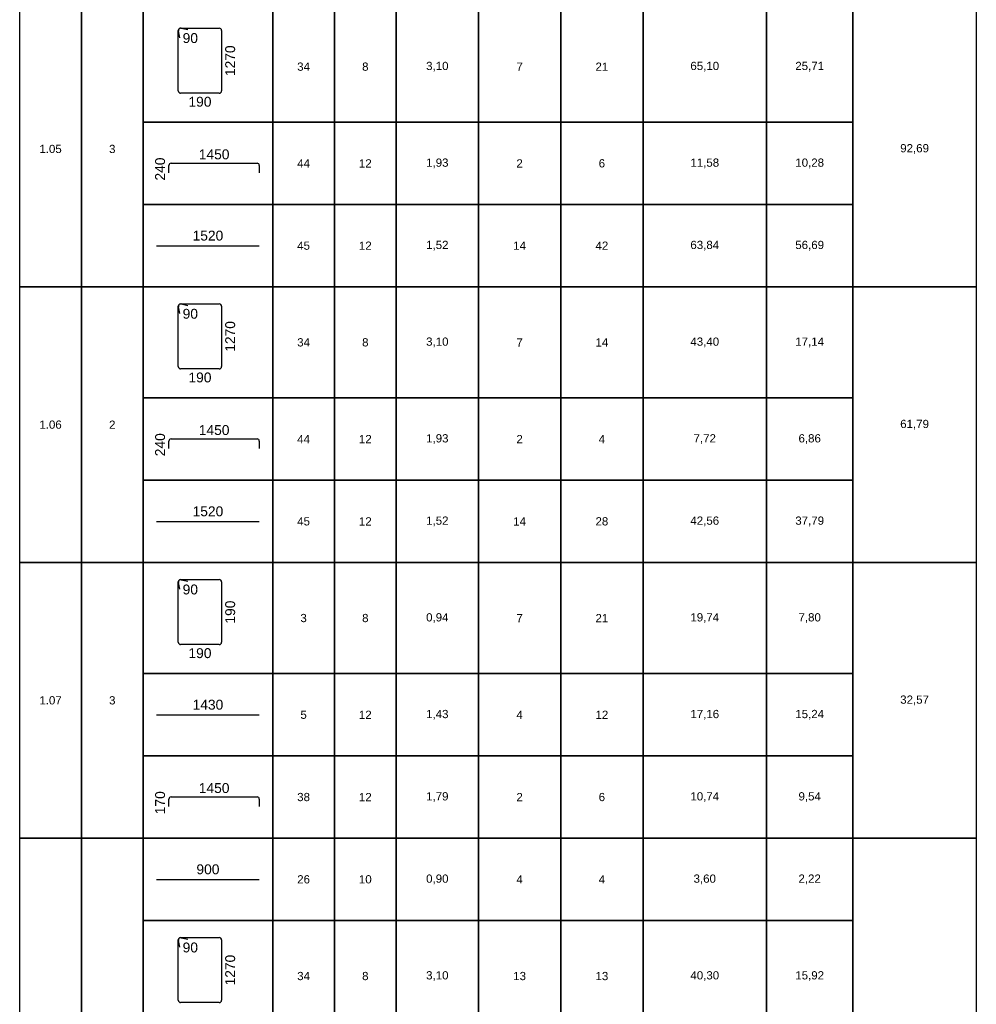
# Model space of a CAD drawing. Extents: x -1906120 to 89837, y -39133 to 303704.
# Tile 4 of 55: x -14050 to -9400, y -24801 to -20015. Entities that reach past the tile are written whole.
import ezdxf
from ezdxf.enums import TextEntityAlignment as Align

# ---------------------------------------------------------------- set-up
doc = ezdxf.new("R2010")
doc.units = 0
doc.header["$LTSCALE"] = 10
doc.header["$MEASUREMENT"] = 0
doc.layers.add('RCAD_tabele zbrojenia', color=7, linetype='Continuous')
doc.styles.add('style2', font='arial.ttf', dxfattribs={"height": 40})

msp = doc.modelspace()

# ---------------------------------------------------------------- linework, layer by layer
at = {"layer": 'RCAD_tabele zbrojenia', "color": 1}
for p, q in [((-14049.70583, -39133.42964), (-14049.70583, -1123.42964)), ((-9399.70583, -1123.42964), (-9399.70583, -39133.42964)), ((-14049.70583, -21313.42964), (-14049.70583, -19973.42964)), ((-13749.70583, -19973.42964), (-13749.70583, -21313.42964)), ((-13749.70583, -21313.42964), (-13749.70583, -19973.42964)), ((-13449.70583, -19973.42964), (-13449.70583, -21313.42964)), ((-13449.70583, -20513.42964), (-13449.70583, -19973.42964)), ((-12819.70583, -19973.42964), (-12819.70583, -20513.42964)), ((-12819.70583, -20513.42964), (-12819.70583, -19973.42964)), ((-12519.70583, -19973.42964), (-12519.70583, -20513.42964)), ((-12519.70583, -20513.42964), (-12519.70583, -19973.42964)), ((-12219.70583, -19973.42964), (-12219.70583, -20513.42964)), ((-12219.70583, -20513.42964), (-12219.70583, -19973.42964)), ((-11819.70583, -19973.42964), (-11819.70583, -20513.42964)), ((-11819.70583, -20513.42964), (-11819.70583, -19973.42964)), ((-11419.70583, -19973.42964), (-11419.70583, -20513.42964)), ((-11419.70583, -20513.42964), (-11419.70583, -19973.42964)), ((-11019.70583, -19973.42964), (-11019.70583, -20513.42964)), ((-11019.70583, -20513.42964), (-11019.70583, -19973.42964)), ((-10419.70583, -19973.42964), (-10419.70583, -20513.42964)), ((-10419.70583, -20513.42964), (-10419.70583, -19973.42964)), ((-9999.70583, -21313.42964), (-9999.70583, -19973.42964)), ((-9999.70583, -19973.42964), (-9999.70583, -20513.42964)), ((-9399.70583, -19973.42964), (-9399.70583, -21313.42964)), ((-12819.70583, -20513.42964), (-13449.70583, -20513.42964)), ((-13449.70583, -20513.42964), (-12819.70583, -20513.42964)), ((-13449.70583, -20913.42964), (-13449.70583, -20513.42964)), ((-12519.70583, -20513.42964), (-12819.70583, -20513.42964)), ((-12819.70583, -20513.42964), (-12819.70583, -20913.42964)), ((-12819.70583, -20513.42964), (-12519.70583, -20513.42964)), ((-12819.70583, -20913.42964), (-12819.70583, -20513.42964)), ((-12219.70583, -20513.42964), (-12519.70583, -20513.42964)), ((-12519.70583, -20513.42964), (-12519.70583, -20913.42964)), ((-12519.70583, -20513.42964), (-12219.70583, -20513.42964)), ((-12519.70583, -20913.42964), (-12519.70583, -20513.42964)), ((-11819.70583, -20513.42964), (-12219.70583, -20513.42964)), ((-12219.70583, -20513.42964), (-12219.70583, -20913.42964)), ((-12219.70583, -20513.42964), (-11819.70583, -20513.42964)), ((-12219.70583, -20913.42964), (-12219.70583, -20513.42964)), ((-11419.70583, -20513.42964), (-11819.70583, -20513.42964)), ((-11819.70583, -20513.42964), (-11819.70583, -20913.42964)), ((-11819.70583, -20513.42964), (-11419.70583, -20513.42964)), ((-11819.70583, -20913.42964), (-11819.70583, -20513.42964)), ((-11019.70583, -20513.42964), (-11419.70583, -20513.42964)), ((-11419.70583, -20513.42964), (-11419.70583, -20913.42964)), ((-11419.70583, -20513.42964), (-11019.70583, -20513.42964)), ((-11419.70583, -20913.42964), (-11419.70583, -20513.42964)), ((-10419.70583, -20513.42964), (-11019.70583, -20513.42964)), ((-11019.70583, -20513.42964), (-11019.70583, -20913.42964)), ((-11019.70583, -20513.42964), (-10419.70583, -20513.42964)), ((-11019.70583, -20913.42964), (-11019.70583, -20513.42964)), ((-9999.70583, -20513.42964), (-10419.70583, -20513.42964)), ((-10419.70583, -20513.42964), (-10419.70583, -20913.42964)), ((-10419.70583, -20513.42964), (-9999.70583, -20513.42964)), ((-10419.70583, -20913.42964), (-10419.70583, -20513.42964)), ((-9999.70583, -20513.42964), (-9999.70583, -20913.42964)), ((-12819.70583, -20913.42964), (-13449.70583, -20913.42964)), ((-13449.70583, -20913.42964), (-12819.70583, -20913.42964)), ((-13449.70583, -21313.42964), (-13449.70583, -20913.42964)), ((-12519.70583, -20913.42964), (-12819.70583, -20913.42964)), ((-12819.70583, -20913.42964), (-12819.70583, -21313.42964)), ((-12819.70583, -20913.42964), (-12519.70583, -20913.42964)), ((-12819.70583, -21313.42964), (-12819.70583, -20913.42964)), ((-12219.70583, -20913.42964), (-12519.70583, -20913.42964)), ((-12519.70583, -20913.42964), (-12519.70583, -21313.42964)), ((-12519.70583, -20913.42964), (-12219.70583, -20913.42964)), ((-12519.70583, -21313.42964), (-12519.70583, -20913.42964)), ((-11819.70583, -20913.42964), (-12219.70583, -20913.42964)), ((-12219.70583, -20913.42964), (-12219.70583, -21313.42964)), ((-12219.70583, -20913.42964), (-11819.70583, -20913.42964)), ((-12219.70583, -21313.42964), (-12219.70583, -20913.42964)), ((-11419.70583, -20913.42964), (-11819.70583, -20913.42964)), ((-11819.70583, -20913.42964), (-11819.70583, -21313.42964)), ((-11819.70583, -20913.42964), (-11419.70583, -20913.42964)), ((-11819.70583, -21313.42964), (-11819.70583, -20913.42964)), ((-11019.70583, -20913.42964), (-11419.70583, -20913.42964)), ((-11419.70583, -20913.42964), (-11419.70583, -21313.42964)), ((-11419.70583, -20913.42964), (-11019.70583, -20913.42964)), ((-11419.70583, -21313.42964), (-11419.70583, -20913.42964)), ((-10419.70583, -20913.42964), (-11019.70583, -20913.42964)), ((-11019.70583, -20913.42964), (-11019.70583, -21313.42964)), ((-11019.70583, -20913.42964), (-10419.70583, -20913.42964)), ((-11019.70583, -21313.42964), (-11019.70583, -20913.42964)), ((-9999.70583, -20913.42964), (-10419.70583, -20913.42964)), ((-10419.70583, -20913.42964), (-10419.70583, -21313.42964)), ((-10419.70583, -20913.42964), (-9999.70583, -20913.42964)), ((-10419.70583, -21313.42964), (-10419.70583, -20913.42964)), ((-9999.70583, -20913.42964), (-9999.70583, -21313.42964)), ((-13749.70583, -21313.42964), (-14049.70583, -21313.42964)), ((-14049.70583, -21313.42964), (-13749.70583, -21313.42964)), ((-14049.70583, -22653.42964), (-14049.70583, -21313.42964)), ((-13449.70583, -21313.42964), (-13749.70583, -21313.42964)), ((-13749.70583, -21313.42964), (-13749.70583, -22653.42964)), ((-13749.70583, -21313.42964), (-13449.70583, -21313.42964)), ((-13749.70583, -22653.42964), (-13749.70583, -21313.42964)), ((-13449.70583, -21313.42964), (-13449.70583, -22653.42964)), ((-12819.70583, -21313.42964), (-13449.70583, -21313.42964)), ((-13449.70583, -21313.42964), (-12819.70583, -21313.42964)), ((-13449.70583, -21853.42964), (-13449.70583, -21313.42964)), ((-12519.70583, -21313.42964), (-12819.70583, -21313.42964)), ((-12819.70583, -21313.42964), (-12819.70583, -21853.42964)), ((-12819.70583, -21313.42964), (-12519.70583, -21313.42964)), ((-12819.70583, -21853.42964), (-12819.70583, -21313.42964)), ((-12219.70583, -21313.42964), (-12519.70583, -21313.42964)), ((-12519.70583, -21313.42964), (-12519.70583, -21853.42964)), ((-12519.70583, -21313.42964), (-12219.70583, -21313.42964)), ((-12519.70583, -21853.42964), (-12519.70583, -21313.42964)), ((-11819.70583, -21313.42964), (-12219.70583, -21313.42964)), ((-12219.70583, -21313.42964), (-12219.70583, -21853.42964)), ((-12219.70583, -21313.42964), (-11819.70583, -21313.42964)), ((-12219.70583, -21853.42964), (-12219.70583, -21313.42964)), ((-11419.70583, -21313.42964), (-11819.70583, -21313.42964)), ((-11819.70583, -21313.42964), (-11819.70583, -21853.42964)), ((-11819.70583, -21313.42964), (-11419.70583, -21313.42964)), ((-11819.70583, -21853.42964), (-11819.70583, -21313.42964)), ((-11019.70583, -21313.42964), (-11419.70583, -21313.42964)), ((-11419.70583, -21313.42964), (-11419.70583, -21853.42964)), ((-11419.70583, -21313.42964), (-11019.70583, -21313.42964)), ((-11419.70583, -21853.42964), (-11419.70583, -21313.42964)), ((-10419.70583, -21313.42964), (-11019.70583, -21313.42964)), ((-11019.70583, -21313.42964), (-11019.70583, -21853.42964)), ((-11019.70583, -21313.42964), (-10419.70583, -21313.42964)), ((-11019.70583, -21853.42964), (-11019.70583, -21313.42964)), ((-9999.70583, -21313.42964), (-10419.70583, -21313.42964)), ((-10419.70583, -21313.42964), (-10419.70583, -21853.42964)), ((-10419.70583, -21313.42964), (-9999.70583, -21313.42964)), ((-10419.70583, -21853.42964), (-10419.70583, -21313.42964)), ((-9399.70583, -21313.42964), (-9999.70583, -21313.42964)), ((-9999.70583, -21313.42964), (-9399.70583, -21313.42964)), ((-9999.70583, -22653.42964), (-9999.70583, -21313.42964)), ((-9999.70583, -21313.42964), (-9999.70583, -21853.42964)), ((-9399.70583, -21313.42964), (-9399.70583, -22653.42964)), ((-12819.70583, -21853.42964), (-13449.70583, -21853.42964)), ((-13449.70583, -21853.42964), (-12819.70583, -21853.42964)), ((-13449.70583, -22253.42964), (-13449.70583, -21853.42964)), ((-12519.70583, -21853.42964), (-12819.70583, -21853.42964)), ((-12819.70583, -21853.42964), (-12819.70583, -22253.42964)), ((-12819.70583, -21853.42964), (-12519.70583, -21853.42964)), ((-12819.70583, -22253.42964), (-12819.70583, -21853.42964)), ((-12219.70583, -21853.42964), (-12519.70583, -21853.42964)), ((-12519.70583, -21853.42964), (-12519.70583, -22253.42964)), ((-12519.70583, -21853.42964), (-12219.70583, -21853.42964)), ((-12519.70583, -22253.42964), (-12519.70583, -21853.42964)), ((-11819.70583, -21853.42964), (-12219.70583, -21853.42964)), ((-12219.70583, -21853.42964), (-12219.70583, -22253.42964)), ((-12219.70583, -21853.42964), (-11819.70583, -21853.42964)), ((-12219.70583, -22253.42964), (-12219.70583, -21853.42964)), ((-11419.70583, -21853.42964), (-11819.70583, -21853.42964)), ((-11819.70583, -21853.42964), (-11819.70583, -22253.42964)), ((-11819.70583, -21853.42964), (-11419.70583, -21853.42964)), ((-11819.70583, -22253.42964), (-11819.70583, -21853.42964)), ((-11019.70583, -21853.42964), (-11419.70583, -21853.42964)), ((-11419.70583, -21853.42964), (-11419.70583, -22253.42964)), ((-11419.70583, -21853.42964), (-11019.70583, -21853.42964)), ((-11419.70583, -22253.42964), (-11419.70583, -21853.42964)), ((-10419.70583, -21853.42964), (-11019.70583, -21853.42964)), ((-11019.70583, -21853.42964), (-11019.70583, -22253.42964)), ((-11019.70583, -21853.42964), (-10419.70583, -21853.42964)), ((-11019.70583, -22253.42964), (-11019.70583, -21853.42964)), ((-9999.70583, -21853.42964), (-10419.70583, -21853.42964)), ((-10419.70583, -21853.42964), (-10419.70583, -22253.42964)), ((-10419.70583, -21853.42964), (-9999.70583, -21853.42964)), ((-10419.70583, -22253.42964), (-10419.70583, -21853.42964)), ((-9999.70583, -21853.42964), (-9999.70583, -22253.42964)), ((-12819.70583, -22253.42964), (-13449.70583, -22253.42964)), ((-13449.70583, -22253.42964), (-12819.70583, -22253.42964)), ((-13449.70583, -22653.42964), (-13449.70583, -22253.42964)), ((-12519.70583, -22253.42964), (-12819.70583, -22253.42964)), ((-12819.70583, -22253.42964), (-12819.70583, -22653.42964)), ((-12819.70583, -22253.42964), (-12519.70583, -22253.42964)), ((-12819.70583, -22653.42964), (-12819.70583, -22253.42964)), ((-12219.70583, -22253.42964), (-12519.70583, -22253.42964)), ((-12519.70583, -22253.42964), (-12519.70583, -22653.42964)), ((-12519.70583, -22253.42964), (-12219.70583, -22253.42964)), ((-12519.70583, -22653.42964), (-12519.70583, -22253.42964)), ((-11819.70583, -22253.42964), (-12219.70583, -22253.42964)), ((-12219.70583, -22253.42964), (-12219.70583, -22653.42964)), ((-12219.70583, -22253.42964), (-11819.70583, -22253.42964)), ((-12219.70583, -22653.42964), (-12219.70583, -22253.42964)), ((-11419.70583, -22253.42964), (-11819.70583, -22253.42964)), ((-11819.70583, -22253.42964), (-11819.70583, -22653.42964)), ((-11819.70583, -22253.42964), (-11419.70583, -22253.42964)), ((-11819.70583, -22653.42964), (-11819.70583, -22253.42964)), ((-11019.70583, -22253.42964), (-11419.70583, -22253.42964)), ((-11419.70583, -22253.42964), (-11419.70583, -22653.42964)), ((-11419.70583, -22253.42964), (-11019.70583, -22253.42964)), ((-11419.70583, -22653.42964), (-11419.70583, -22253.42964)), ((-10419.70583, -22253.42964), (-11019.70583, -22253.42964)), ((-11019.70583, -22253.42964), (-11019.70583, -22653.42964)), ((-11019.70583, -22253.42964), (-10419.70583, -22253.42964)), ((-11019.70583, -22653.42964), (-11019.70583, -22253.42964)), ((-9999.70583, -22253.42964), (-10419.70583, -22253.42964)), ((-10419.70583, -22253.42964), (-10419.70583, -22653.42964)), ((-10419.70583, -22253.42964), (-9999.70583, -22253.42964)), ((-10419.70583, -22653.42964), (-10419.70583, -22253.42964)), ((-9999.70583, -22253.42964), (-9999.70583, -22653.42964)), ((-13749.70583, -22653.42964), (-14049.70583, -22653.42964)), ((-14049.70583, -22653.42964), (-13749.70583, -22653.42964)), ((-14049.70583, -23993.42964), (-14049.70583, -22653.42964)), ((-13449.70583, -22653.42964), (-13749.70583, -22653.42964)), ((-13749.70583, -22653.42964), (-13749.70583, -23993.42964)), ((-13749.70583, -22653.42964), (-13449.70583, -22653.42964)), ((-13749.70583, -23993.42964), (-13749.70583, -22653.42964)), ((-13449.70583, -22653.42964), (-13449.70583, -23993.42964)), ((-12819.70583, -22653.42964), (-13449.70583, -22653.42964)), ((-13449.70583, -22653.42964), (-12819.70583, -22653.42964)), ((-13449.70583, -23193.42964), (-13449.70583, -22653.42964)), ((-12519.70583, -22653.42964), (-12819.70583, -22653.42964)), ((-12819.70583, -22653.42964), (-12819.70583, -23193.42964)), ((-12819.70583, -22653.42964), (-12519.70583, -22653.42964)), ((-12819.70583, -23193.42964), (-12819.70583, -22653.42964)), ((-12219.70583, -22653.42964), (-12519.70583, -22653.42964)), ((-12519.70583, -22653.42964), (-12519.70583, -23193.42964)), ((-12519.70583, -22653.42964), (-12219.70583, -22653.42964)), ((-12519.70583, -23193.42964), (-12519.70583, -22653.42964)), ((-11819.70583, -22653.42964), (-12219.70583, -22653.42964)), ((-12219.70583, -22653.42964), (-12219.70583, -23193.42964)), ((-12219.70583, -22653.42964), (-11819.70583, -22653.42964)), ((-12219.70583, -23193.42964), (-12219.70583, -22653.42964)), ((-11419.70583, -22653.42964), (-11819.70583, -22653.42964)), ((-11819.70583, -22653.42964), (-11819.70583, -23193.42964)), ((-11819.70583, -22653.42964), (-11419.70583, -22653.42964)), ((-11819.70583, -23193.42964), (-11819.70583, -22653.42964)), ((-11019.70583, -22653.42964), (-11419.70583, -22653.42964)), ((-11419.70583, -22653.42964), (-11419.70583, -23193.42964)), ((-11419.70583, -22653.42964), (-11019.70583, -22653.42964)), ((-11419.70583, -23193.42964), (-11419.70583, -22653.42964)), ((-10419.70583, -22653.42964), (-11019.70583, -22653.42964)), ((-11019.70583, -22653.42964), (-11019.70583, -23193.42964)), ((-11019.70583, -22653.42964), (-10419.70583, -22653.42964)), ((-11019.70583, -23193.42964), (-11019.70583, -22653.42964)), ((-9999.70583, -22653.42964), (-10419.70583, -22653.42964)), ((-10419.70583, -22653.42964), (-10419.70583, -23193.42964)), ((-10419.70583, -22653.42964), (-9999.70583, -22653.42964)), ((-10419.70583, -23193.42964), (-10419.70583, -22653.42964)), ((-9399.70583, -22653.42964), (-9999.70583, -22653.42964)), ((-9999.70583, -22653.42964), (-9399.70583, -22653.42964)), ((-9999.70583, -23993.42964), (-9999.70583, -22653.42964)), ((-9999.70583, -22653.42964), (-9999.70583, -23193.42964)), ((-9399.70583, -22653.42964), (-9399.70583, -23993.42964)), ((-12819.70583, -23193.42964), (-13449.70583, -23193.42964)), ((-13449.70583, -23193.42964), (-12819.70583, -23193.42964)), ((-13449.70583, -23593.42964), (-13449.70583, -23193.42964)), ((-12519.70583, -23193.42964), (-12819.70583, -23193.42964)), ((-12819.70583, -23193.42964), (-12819.70583, -23593.42964)), ((-12819.70583, -23193.42964), (-12519.70583, -23193.42964)), ((-12819.70583, -23593.42964), (-12819.70583, -23193.42964)), ((-12219.70583, -23193.42964), (-12519.70583, -23193.42964)), ((-12519.70583, -23193.42964), (-12519.70583, -23593.42964)), ((-12519.70583, -23193.42964), (-12219.70583, -23193.42964)), ((-12519.70583, -23593.42964), (-12519.70583, -23193.42964)), ((-11819.70583, -23193.42964), (-12219.70583, -23193.42964)), ((-12219.70583, -23193.42964), (-12219.70583, -23593.42964)), ((-12219.70583, -23193.42964), (-11819.70583, -23193.42964)), ((-12219.70583, -23593.42964), (-12219.70583, -23193.42964)), ((-11419.70583, -23193.42964), (-11819.70583, -23193.42964)), ((-11819.70583, -23193.42964), (-11819.70583, -23593.42964)), ((-11819.70583, -23193.42964), (-11419.70583, -23193.42964)), ((-11819.70583, -23593.42964), (-11819.70583, -23193.42964)), ((-11019.70583, -23193.42964), (-11419.70583, -23193.42964)), ((-11419.70583, -23193.42964), (-11419.70583, -23593.42964)), ((-11419.70583, -23193.42964), (-11019.70583, -23193.42964)), ((-11419.70583, -23593.42964), (-11419.70583, -23193.42964)), ((-10419.70583, -23193.42964), (-11019.70583, -23193.42964)), ((-11019.70583, -23193.42964), (-11019.70583, -23593.42964)), ((-11019.70583, -23193.42964), (-10419.70583, -23193.42964)), ((-11019.70583, -23593.42964), (-11019.70583, -23193.42964)), ((-9999.70583, -23193.42964), (-10419.70583, -23193.42964)), ((-10419.70583, -23193.42964), (-10419.70583, -23593.42964)), ((-10419.70583, -23193.42964), (-9999.70583, -23193.42964)), ((-10419.70583, -23593.42964), (-10419.70583, -23193.42964)), ((-9999.70583, -23193.42964), (-9999.70583, -23593.42964)), ((-12819.70583, -23593.42964), (-13449.70583, -23593.42964)), ((-13449.70583, -23593.42964), (-12819.70583, -23593.42964)), ((-13449.70583, -23993.42964), (-13449.70583, -23593.42964)), ((-12519.70583, -23593.42964), (-12819.70583, -23593.42964)), ((-12819.70583, -23593.42964), (-12819.70583, -23993.42964)), ((-12819.70583, -23593.42964), (-12519.70583, -23593.42964)), ((-12819.70583, -23993.42964), (-12819.70583, -23593.42964)), ((-12219.70583, -23593.42964), (-12519.70583, -23593.42964)), ((-12519.70583, -23593.42964), (-12519.70583, -23993.42964)), ((-12519.70583, -23593.42964), (-12219.70583, -23593.42964)), ((-12519.70583, -23993.42964), (-12519.70583, -23593.42964)), ((-11819.70583, -23593.42964), (-12219.70583, -23593.42964)), ((-12219.70583, -23593.42964), (-12219.70583, -23993.42964)), ((-12219.70583, -23593.42964), (-11819.70583, -23593.42964)), ((-12219.70583, -23993.42964), (-12219.70583, -23593.42964)), ((-11419.70583, -23593.42964), (-11819.70583, -23593.42964)), ((-11819.70583, -23593.42964), (-11819.70583, -23993.42964)), ((-11819.70583, -23593.42964), (-11419.70583, -23593.42964)), ((-11819.70583, -23993.42964), (-11819.70583, -23593.42964)), ((-11019.70583, -23593.42964), (-11419.70583, -23593.42964)), ((-11419.70583, -23593.42964), (-11419.70583, -23993.42964)), ((-11419.70583, -23593.42964), (-11019.70583, -23593.42964)), ((-11419.70583, -23993.42964), (-11419.70583, -23593.42964)), ((-10419.70583, -23593.42964), (-11019.70583, -23593.42964)), ((-11019.70583, -23593.42964), (-11019.70583, -23993.42964)), ((-11019.70583, -23593.42964), (-10419.70583, -23593.42964)), ((-11019.70583, -23993.42964), (-11019.70583, -23593.42964)), ((-9999.70583, -23593.42964), (-10419.70583, -23593.42964)), ((-10419.70583, -23593.42964), (-10419.70583, -23993.42964)), ((-10419.70583, -23593.42964), (-9999.70583, -23593.42964)), ((-10419.70583, -23993.42964), (-10419.70583, -23593.42964)), ((-9999.70583, -23593.42964), (-9999.70583, -23993.42964)), ((-13749.70583, -23993.42964), (-14049.70583, -23993.42964)), ((-14049.70583, -23993.42964), (-13749.70583, -23993.42964)), ((-14049.70583, -25733.42964), (-14049.70583, -23993.42964)), ((-13449.70583, -23993.42964), (-13749.70583, -23993.42964)), ((-13749.70583, -23993.42964), (-13749.70583, -25733.42964)), ((-13749.70583, -23993.42964), (-13449.70583, -23993.42964)), ((-13749.70583, -25733.42964), (-13749.70583, -23993.42964)), ((-13449.70583, -23993.42964), (-13449.70583, -25733.42964)), ((-12819.70583, -23993.42964), (-13449.70583, -23993.42964)), ((-13449.70583, -23993.42964), (-12819.70583, -23993.42964)), ((-13449.70583, -24393.42964), (-13449.70583, -23993.42964)), ((-12519.70583, -23993.42964), (-12819.70583, -23993.42964)), ((-12819.70583, -23993.42964), (-12819.70583, -24393.42964)), ((-12819.70583, -23993.42964), (-12519.70583, -23993.42964)), ((-12819.70583, -24393.42964), (-12819.70583, -23993.42964)), ((-12219.70583, -23993.42964), (-12519.70583, -23993.42964)), ((-12519.70583, -23993.42964), (-12519.70583, -24393.42964)), ((-12519.70583, -23993.42964), (-12219.70583, -23993.42964)), ((-12519.70583, -24393.42964), (-12519.70583, -23993.42964)), ((-11819.70583, -23993.42964), (-12219.70583, -23993.42964)), ((-12219.70583, -23993.42964), (-12219.70583, -24393.42964)), ((-12219.70583, -23993.42964), (-11819.70583, -23993.42964)), ((-12219.70583, -24393.42964), (-12219.70583, -23993.42964)), ((-11419.70583, -23993.42964), (-11819.70583, -23993.42964)), ((-11819.70583, -23993.42964), (-11819.70583, -24393.42964)), ((-11819.70583, -23993.42964), (-11419.70583, -23993.42964)), ((-11819.70583, -24393.42964), (-11819.70583, -23993.42964)), ((-11019.70583, -23993.42964), (-11419.70583, -23993.42964)), ((-11419.70583, -23993.42964), (-11419.70583, -24393.42964)), ((-11419.70583, -23993.42964), (-11019.70583, -23993.42964)), ((-11419.70583, -24393.42964), (-11419.70583, -23993.42964)), ((-10419.70583, -23993.42964), (-11019.70583, -23993.42964)), ((-11019.70583, -23993.42964), (-11019.70583, -24393.42964)), ((-11019.70583, -23993.42964), (-10419.70583, -23993.42964)), ((-11019.70583, -24393.42964), (-11019.70583, -23993.42964)), ((-9999.70583, -23993.42964), (-10419.70583, -23993.42964)), ((-10419.70583, -23993.42964), (-10419.70583, -24393.42964)), ((-10419.70583, -23993.42964), (-9999.70583, -23993.42964)), ((-10419.70583, -24393.42964), (-10419.70583, -23993.42964)), ((-9399.70583, -23993.42964), (-9999.70583, -23993.42964)), ((-9999.70583, -23993.42964), (-9399.70583, -23993.42964)), ((-9999.70583, -25733.42964), (-9999.70583, -23993.42964)), ((-9999.70583, -23993.42964), (-9999.70583, -24393.42964)), ((-9399.70583, -23993.42964), (-9399.70583, -25733.42964)), ((-12819.70583, -24393.42964), (-13449.70583, -24393.42964)), ((-13449.70583, -24393.42964), (-12819.70583, -24393.42964)), ((-13449.70583, -24933.42964), (-13449.70583, -24393.42964)), ((-12519.70583, -24393.42964), (-12819.70583, -24393.42964)), ((-12819.70583, -24393.42964), (-12819.70583, -24933.42964)), ((-12819.70583, -24393.42964), (-12519.70583, -24393.42964)), ((-12819.70583, -24933.42964), (-12819.70583, -24393.42964)), ((-12219.70583, -24393.42964), (-12519.70583, -24393.42964)), ((-12519.70583, -24393.42964), (-12519.70583, -24933.42964)), ((-12519.70583, -24393.42964), (-12219.70583, -24393.42964)), ((-12519.70583, -24933.42964), (-12519.70583, -24393.42964)), ((-11819.70583, -24393.42964), (-12219.70583, -24393.42964)), ((-12219.70583, -24393.42964), (-12219.70583, -24933.42964)), ((-12219.70583, -24393.42964), (-11819.70583, -24393.42964)), ((-12219.70583, -24933.42964), (-12219.70583, -24393.42964)), ((-11419.70583, -24393.42964), (-11819.70583, -24393.42964)), ((-11819.70583, -24393.42964), (-11819.70583, -24933.42964)), ((-11819.70583, -24393.42964), (-11419.70583, -24393.42964)), ((-11819.70583, -24933.42964), (-11819.70583, -24393.42964)), ((-11019.70583, -24393.42964), (-11419.70583, -24393.42964)), ((-11419.70583, -24393.42964), (-11419.70583, -24933.42964)), ((-11419.70583, -24393.42964), (-11019.70583, -24393.42964)), ((-11419.70583, -24933.42964), (-11419.70583, -24393.42964)), ((-10419.70583, -24393.42964), (-11019.70583, -24393.42964)), ((-11019.70583, -24393.42964), (-11019.70583, -24933.42964)), ((-11019.70583, -24393.42964), (-10419.70583, -24393.42964)), ((-11019.70583, -24933.42964), (-11019.70583, -24393.42964)), ((-9999.70583, -24393.42964), (-10419.70583, -24393.42964)), ((-10419.70583, -24393.42964), (-10419.70583, -24933.42964)), ((-10419.70583, -24393.42964), (-9999.70583, -24393.42964)), ((-10419.70583, -24933.42964), (-10419.70583, -24393.42964)), ((-9999.70583, -24393.42964), (-9999.70583, -24933.42964))]:
    msp.add_line(p, q, dxfattribs=at)
at = {"layer": 'RCAD_tabele zbrojenia', "color": 4}
for p, q in [((-13278.63581, -20361.01022), (-13278.63581, -20067.84859)), ((-13271.71828, -20103.10899), (-13278.41029, -20070.09627)), ((-13267.32212, -20056.5349), (-13079.4235, -20056.5349)), ((-13265.07443, -20056.76042), (-13232.06171, -20063.45243)), ((-13068.1098, -20067.84859), (-13068.1098, -20361.01022)), ((-13079.4235, -20372.32391), (-13267.32212, -20372.32391)), ((-13313.43447, -20712.60983), (-12895.66942, -20712.60983)), ((-13324.20156, -20758.52086), (-13324.20156, -20723.37692)), ((-12884.90232, -20723.37692), (-12884.90232, -20758.52086)), ((-13384.21078, -21113.42964), (-12885.20088, -21113.42964)), ((-13278.63581, -21701.01022), (-13278.63581, -21407.84859)), ((-13271.71828, -21443.10899), (-13278.41029, -21410.09627)), ((-13267.32212, -21396.5349), (-13079.4235, -21396.5349)), ((-13265.07443, -21396.76042), (-13232.06171, -21403.45243)), ((-13068.1098, -21407.84859), (-13068.1098, -21701.01022)), ((-13079.4235, -21712.32391), (-13267.32212, -21712.32391)), ((-13313.43447, -22052.60983), (-12895.66942, -22052.60983)), ((-13324.20156, -22098.52086), (-13324.20156, -22063.37692)), ((-12884.90232, -22063.37692), (-12884.90232, -22098.52086)), ((-13384.21078, -22453.42964), (-12885.20088, -22453.42964)), ((-13278.63581, -23041.01022), (-13278.63581, -22747.84859)), ((-13271.71828, -22783.10899), (-13278.41029, -22750.09627)), ((-13267.32212, -22736.5349), (-13079.4235, -22736.5349)), ((-13265.07443, -22736.76042), (-13232.06171, -22743.45243)), ((-13068.1098, -22747.84859), (-13068.1098, -23041.01022)), ((-13079.4235, -23052.32391), (-13267.32212, -23052.32391)), ((-13384.21078, -23393.42964), (-12885.20088, -23393.42964)), ((-13324.20156, -23838.52086), (-13324.20156, -23803.37692)), ((-13313.43447, -23792.60983), (-12895.66942, -23792.60983)), ((-12884.90232, -23803.37692), (-12884.90232, -23838.52086)), ((-13384.21078, -24193.42964), (-12885.20088, -24193.42964)), ((-13278.63581, -24781.01022), (-13278.63581, -24487.84859)), ((-13271.71828, -24523.10899), (-13278.41029, -24490.09627)), ((-13267.32212, -24476.5349), (-13079.4235, -24476.5349)), ((-13265.07443, -24476.76042), (-13232.06171, -24483.45243)), ((-13068.1098, -24487.84859), (-13068.1098, -24781.01022)), ((-13079.4235, -24792.32391), (-13267.32212, -24792.32391))]:
    msp.add_line(p, q, dxfattribs=at)
for centre, radius, start, end in [((-13267.32212, -20067.84859), 11.31369, 90, 191.4591559), ((-13267.32212, -20067.84859), 11.31369, 78.5408441, 180), ((-13079.4235, -20067.84859), 11.31369, 0, 90), ((-13267.32212, -20361.01022), 11.31369, 180, 270), ((-13079.4235, -20361.01022), 11.31369, 270, 0), ((-13313.43447, -20723.37692), 10.76709, 90, 180), ((-12895.66942, -20723.37692), 10.76709, 0, 90), ((-13267.32212, -21407.84859), 11.31369, 90, 191.4591559), ((-13267.32212, -21407.84859), 11.31369, 78.5408441, 180), ((-13079.4235, -21407.84859), 11.31369, 0, 90), ((-13267.32212, -21701.01022), 11.31369, 180, 270), ((-13079.4235, -21701.01022), 11.31369, 270, 0), ((-13313.43447, -22063.37692), 10.76709, 90, 180), ((-12895.66942, -22063.37692), 10.76709, 0, 90), ((-13267.32212, -22747.84859), 11.31369, 90, 191.4591559), ((-13267.32212, -22747.84859), 11.31369, 78.5408441, 180), ((-13079.4235, -22747.84859), 11.31369, 0, 90), ((-13267.32212, -23041.01022), 11.31369, 180, 270), ((-13079.4235, -23041.01022), 11.31369, 270, 0), ((-13313.43447, -23803.37692), 10.76709, 90, 180), ((-12895.66942, -23803.37692), 10.76709, 0, 90), ((-13267.32212, -24487.84859), 11.31369, 90, 191.4591559), ((-13267.32212, -24487.84859), 11.31369, 78.5408441, 180), ((-13079.4235, -24487.84859), 11.31369, 0, 90), ((-13267.32212, -24781.01022), 11.31369, 180, 270), ((-13079.4235, -24781.01022), 11.31369, 270, 0)]:
    msp.add_arc(centre, radius, start, end, dxfattribs=at)

# ---------------------------------------------------------------- texts
at = {"layer": 'RCAD_tabele zbrojenia', "color": 2, "style": 'style2'}
for s, p in [('90', (-13220.34746, -20104.35611)), ('190', (-13173.37281, -20413.80533)), ('1450', (-13104.55194, -20669.47308)), ('1520', (-13134.70583, -21064.42964)), ('90', (-13220.34746, -21444.35611)), ('190', (-13173.37281, -21753.80533)), ('1450', (-13104.55194, -22009.47308)), ('1520', (-13134.70583, -22404.42964)), ('90', (-13220.34746, -22784.35611)), ('190', (-13173.37281, -23093.80533)), ('1430', (-13134.70583, -23344.42964)), ('1450', (-13104.55194, -23749.47308)), ('900', (-13134.70583, -24144.42964)), ('90', (-13220.34746, -24524.35611))]:
    msp.add_text(s, height=48, dxfattribs=at).set_placement(p, align=Align.MIDDLE_CENTER)
for s, p in [('1270', (-13026.62838, -20214.4294)), ('240', (-13367.33831, -20740.94889)), ('1270', (-13026.62838, -21554.4294)), ('240', (-13367.33831, -22080.94889)), ('190', (-13026.62838, -22894.4294)), ('170', (-13367.33831, -23820.94889)), ('1270', (-13026.62838, -24634.4294))]:
    msp.add_text(s, height=48, rotation=90, dxfattribs=at).set_placement(p, align=Align.MIDDLE_CENTER)
at = {"layer": 'RCAD_tabele zbrojenia', "color": 2, "char_height": 40, "attachment_point": 5, "style": 'style2'}
for s, insert, width in [('34', (-12669.70583, -20243.42964), 300), ('8', (-12369.70583, -20243.42964), 300), ('3,10', (-12019.70583, -20243.42964), 400), ('7', (-11619.70583, -20243.42964), 400), ('21', (-11219.70583, -20243.42964), 400), ('65,10', (-10719.70583, -20243.42964), 600), ('25,71', (-10209.70583, -20243.42964), 420), ('1.05', (-13899.70583, -20643.42964), 300), ('3', (-13599.70583, -20643.42964), 300), ('92,69', (-9699.70583, -20643.42964), 600), ('44', (-12669.70583, -20713.42964), 300), ('12', (-12369.70583, -20713.42964), 300), ('1,93', (-12019.70583, -20713.42964), 400), ('2', (-11619.70583, -20713.42964), 400), ('6', (-11219.70583, -20713.42964), 400), ('11,58', (-10719.70583, -20713.42964), 600), ('10,28', (-10209.70583, -20713.42964), 420), ('45', (-12669.70583, -21113.42964), 300), ('12', (-12369.70583, -21113.42964), 300), ('1,52', (-12019.70583, -21113.42964), 400), ('14', (-11619.70583, -21113.42964), 400), ('42', (-11219.70583, -21113.42964), 400), ('63,84', (-10719.70583, -21113.42964), 600), ('56,69', (-10209.70583, -21113.42964), 420), ('34', (-12669.70583, -21583.42964), 300), ('8', (-12369.70583, -21583.42964), 300), ('3,10', (-12019.70583, -21583.42964), 400), ('7', (-11619.70583, -21583.42964), 400), ('14', (-11219.70583, -21583.42964), 400), ('43,40', (-10719.70583, -21583.42964), 600), ('17,14', (-10209.70583, -21583.42964), 420), ('1.06', (-13899.70583, -21983.42964), 300), ('2', (-13599.70583, -21983.42964), 300), ('61,79', (-9699.70583, -21983.42964), 600), ('44', (-12669.70583, -22053.42964), 300), ('12', (-12369.70583, -22053.42964), 300), ('1,93', (-12019.70583, -22053.42964), 400), ('2', (-11619.70583, -22053.42964), 400), ('4', (-11219.70583, -22053.42964), 400), ('7,72', (-10719.70583, -22053.42964), 600), ('6,86', (-10209.70583, -22053.42964), 420), ('45', (-12669.70583, -22453.42964), 300), ('12', (-12369.70583, -22453.42964), 300), ('1,52', (-12019.70583, -22453.42964), 400), ('14', (-11619.70583, -22453.42964), 400), ('28', (-11219.70583, -22453.42964), 400), ('42,56', (-10719.70583, -22453.42964), 600), ('37,79', (-10209.70583, -22453.42964), 420), ('3', (-12669.70583, -22923.42964), 300), ('8', (-12369.70583, -22923.42964), 300), ('0,94', (-12019.70583, -22923.42964), 400), ('7', (-11619.70583, -22923.42964), 400), ('21', (-11219.70583, -22923.42964), 400), ('19,74', (-10719.70583, -22923.42964), 600), ('7,80', (-10209.70583, -22923.42964), 420), ('1.07', (-13899.70583, -23323.42964), 300), ('3', (-13599.70583, -23323.42964), 300), ('32,57', (-9699.70583, -23323.42964), 600), ('5', (-12669.70583, -23393.42964), 300), ('12', (-12369.70583, -23393.42964), 300), ('1,43', (-12019.70583, -23393.42964), 400), ('4', (-11619.70583, -23393.42964), 400), ('12', (-11219.70583, -23393.42964), 400), ('17,16', (-10719.70583, -23393.42964), 600), ('15,24', (-10209.70583, -23393.42964), 420), ('38', (-12669.70583, -23793.42964), 300), ('12', (-12369.70583, -23793.42964), 300), ('1,79', (-12019.70583, -23793.42964), 400), ('2', (-11619.70583, -23793.42964), 400), ('6', (-11219.70583, -23793.42964), 400), ('10,74', (-10719.70583, -23793.42964), 600), ('9,54', (-10209.70583, -23793.42964), 420), ('26', (-12669.70583, -24193.42964), 300), ('10', (-12369.70583, -24193.42964), 300), ('0,90', (-12019.70583, -24193.42964), 400), ('3,60', (-10719.70583, -24193.42964), 600), ('2,22', (-10209.70583, -24193.42964), 420), ('4', (-11619.70583, -24193.42964), 400), ('4', (-11219.70583, -24193.42964), 400), ('34', (-12669.70583, -24663.42964), 300), ('8', (-12369.70583, -24663.42964), 300), ('3,10', (-12019.70583, -24663.42964), 400), ('13', (-11619.70583, -24663.42964), 400), ('13', (-11219.70583, -24663.42964), 400), ('40,30', (-10719.70583, -24663.42964), 600), ('15,92', (-10209.70583, -24663.42964), 420)]:
    msp.add_mtext(s, dxfattribs=dict(at, insert=insert, width=width))

doc.saveas('drawing.dxf')
